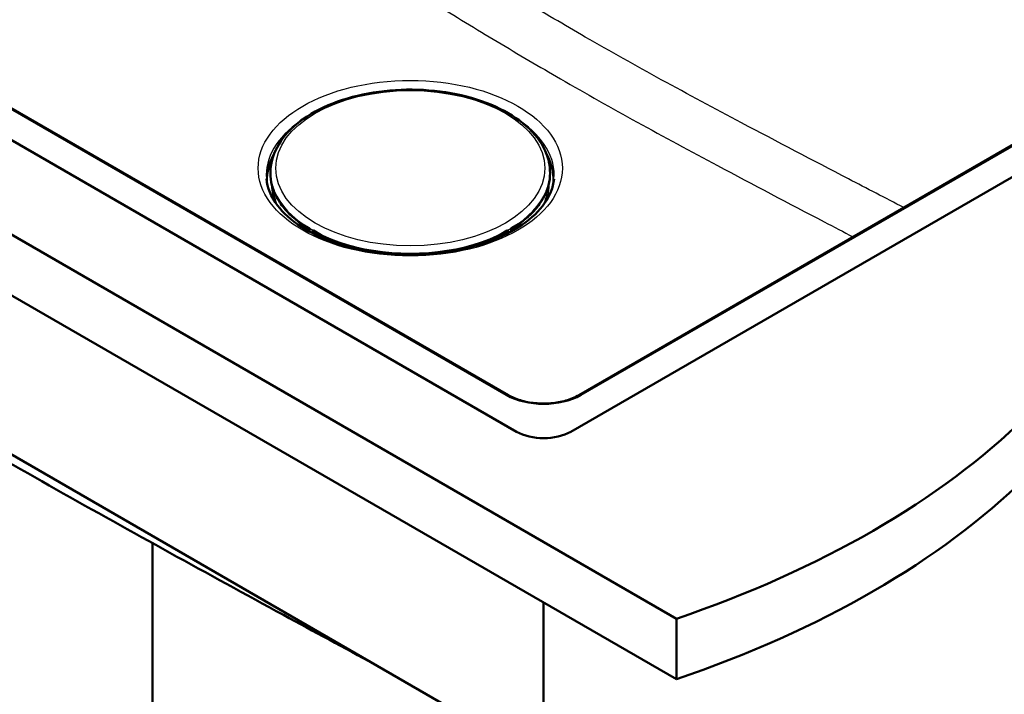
# Model space of a CAD drawing. Header units: millimetres. Extents: x 100 to 2000, y 93 to 2870.
# Tile 5 of 8: x 1158 to 1557, y 1318 to 1591. Entities that reach past the tile are written whole.
import ezdxf

# ---------------------------------------------------------------- set-up
doc = ezdxf.new("R2010")
doc.units = ezdxf.units.MM
doc.header["$LTSCALE"] = 10
doc.layers.add('Visible Edges(ISO)', color=7, linetype='Continuous', lineweight=50)
doc.layers.add('Visible Tangent Edges(ISO)', color=7, linetype='Continuous', lineweight=25)

msp = doc.modelspace()

# ---------------------------------------------------------------- linework, layer by layer
at = {"layer": 'Visible Edges(ISO)'}
for p, q in [((717.24, 1756.39), (1424.35, 1348.14)), ((1424.35, 1323.65), (717.24, 1731.89)), ((1359.65, 1423.87), (848.41, 1719.03)), ((1356.21, 1438.71), (875.44, 1716.28)), ((818.36, 1609.01), (1357.17, 1297.93)), ((1666.53, 1588.4), (1381.57, 1423.87)), ((1639.5, 1585.65), (1385, 1438.71)), ((1272.26, 1549.82), (1272.26, 1549.81)), ((1273.8, 1550.9), (1272.48, 1550.14)), ((1360.69, 1550.14), (1359.37, 1550.9)), ((1360.9, 1549.81), (1360.9, 1549.82)), ((1260.02, 1530.11), (1260, 1529.79)), ((1373.15, 1530.11), (1373.17, 1529.79)), ((1272.26, 1507.86), (1272.23, 1507.04)), ((1275.67, 1506.29), (1272.58, 1508.08)), ((1360.59, 1508.08), (1357.5, 1506.29)), ((1360.94, 1507.04), (1360.9, 1507.86)), ((1275.72, 1504.95), (1275.77, 1506.11)), ((1276.93, 1505.07), (1276.89, 1504.33)), ((1277.18, 1505.32), (1277.04, 1505.24)), ((1280.46, 1503.52), (1277.37, 1505.31)), ((1280.53, 1502.59), (1280.56, 1503.34)), ((1280.6, 1503.28), (1281.17, 1502.95)), ((1351.99, 1502.95), (1352.56, 1503.28)), ((1352.6, 1503.34), (1352.64, 1502.59)), ((1355.8, 1505.31), (1352.7, 1503.52)), ((1355.99, 1505.32), (1356.13, 1505.24)), ((1356.27, 1504.33), (1356.24, 1505.07)), ((1357.4, 1506.11), (1357.45, 1504.95)), ((1280.7, 1502.51), (1281.35, 1502.85)), ((1281.49, 1502.17), (1281.52, 1502.87)), ((1351.65, 1502.87), (1351.68, 1502.17)), ((1351.81, 1502.85), (1352.47, 1502.51)), ((1303.08, 1496.53), (1303.28, 1496.76)), ((1303.59, 1496.71), (1303.38, 1496.47)), ((1306.31, 1496.38), (1306.07, 1496.12)), ((1327.26, 1496.13), (1327.02, 1496.4)), ((1329.94, 1496.5), (1329.73, 1496.73)), ((1330.05, 1496.78), (1330.23, 1496.58)), ((1212.21, 1378.73), (1212.21, 1311.4)), ((1370.61, 1354.67), (1370.61, 749.65)), ((1424.35, 1348.14), (1424.35, 1323.65))]:
    msp.add_line(p, q, dxfattribs=at)
for centre, start, end in [((1272.48, 1507.91), 60, 153.6215), ((1360.69, 1507.91), 26.3785, 120), ((1275.57, 1506.12), 357.4676, 60), ((1277.13, 1505.07), 117.3315, 177.4676), ((1277.27, 1505.14), 60, 117.3315), ((1280.36, 1503.35), 357.4676, 60), ((1352.8, 1503.35), 120, 182.5324), ((1355.9, 1505.14), 62.6685, 120), ((1356.04, 1505.07), 2.5324, 62.6685), ((1357.6, 1506.12), 120, 182.5324)]:
    msp.add_arc(centre, 0.2, start, end, dxfattribs=at)
for centre, major_axis, ratio, start_param, end_param in [((1280.59, 1502.95), (0.184, -0.355), 0.606775, 2.383782, 2.534286), ((1352.58, 1502.95), (0.184, 0.355), 0.606775, 0.607306, 0.757811), ((1281.32, 1503.03), (-0.2, 0.009), 0.546343, 0.810243, 2.023847), ((1280.93, 1503.09), (0.599, -0.027), 0.546343, 5.522632, 5.751754), ((1352.24, 1503.09), (0.599, 0.027), 0.546343, 3.673024, 3.902146), ((1351.85, 1503.03), (-0.2, -0.009), 0.546343, 1.117745, 2.33135), ((1312.67, 1495.48), (-1.5, 0), 0.57735, 5.678016, 6.011004), ((1312.67, 1495.08), (-1.5, 0), 0.57735, 4.879149, 5.48346), ((1312.67, 1495.08), (-1.5, 0), 0.57735, 3.812404, 4.410696), ((1312.67, 1495.48), (1.5, 0), 0.57735, 0.14175, 0.468574), ((1320.65, 1495.5), (-1.5, 0), 0.57735, 5.827573, 6.153443), ((1320.65, 1495.09), (-1.5, 0), 0.57735, 5.052194, 5.627276), ((1320.65, 1495.09), (-1.5, 0), 0.57735, 3.931474, 4.512812), ((1320.65, 1495.5), (1.5, 0), 0.57735, 0.265292, 0.597568), ((1221.2, 1547.08), (400, 0), 0.57735, 5.245107, 5.750467), ((1370.61, 1430.2), (-15.5, 0), 0.57735, 0.785398, 2.356194), ((1221.2, 1522.58), (-400, 0), 0.57735, 2.103514, 2.608875)]:
    msp.add_ellipse(centre, major_axis=major_axis, ratio=ratio, start_param=start_param, end_param=end_param, dxfattribs=at)
for points, knots in [([(1260.02, 1530.11), (1260.24, 1533.6), (1261.38, 1537.05), (1265.35, 1543.64), (1268.27, 1546.77), (1275.64, 1552.39), (1280.16, 1554.85), (1290.26, 1558.82), (1295.85, 1560.31), (1307.53, 1562.18), (1313.61, 1562.56), (1325.66, 1562.18), (1331.63, 1561.42), (1342.88, 1558.82), (1348.16, 1556.99), (1357.51, 1552.39), (1361.58, 1549.63), (1368.01, 1543.41), (1370.4, 1539.96), (1372.56, 1534.28), (1373.02, 1532.2), (1373.15, 1530.11)], [3.964057, 3.964057, 3.964057, 3.964057, 4.261716, 4.261716, 4.575412, 4.575412, 4.901008, 4.901008, 5.227362, 5.227362, 5.55263, 5.55263, 5.877567, 5.877567, 6.203155, 6.203155, 6.529763, 6.529763, 6.853081, 6.853081, 7.031517, 7.031517, 7.031517, 7.031517]), ([(1272.26, 1549.82), (1272.26, 1549.85), (1272.27, 1549.87), (1272.29, 1549.93), (1272.3, 1549.95), (1272.33, 1550), (1272.34, 1550.02), (1272.38, 1550.06), (1272.4, 1550.08), (1272.44, 1550.11), (1272.46, 1550.13), (1272.48, 1550.14)], [2.3837817, 2.3837817, 2.3837817, 2.3837817, 2.5353439, 2.5353439, 2.6869061, 2.6869061, 2.8384683, 2.8384683, 2.9900305, 2.9900305, 3.1415927, 3.1415927, 3.1415927, 3.1415927]), ([(1360.69, 1550.14), (1360.71, 1550.13), (1360.73, 1550.11), (1360.77, 1550.08), (1360.79, 1550.06), (1360.83, 1550.02), (1360.84, 1550), (1360.87, 1549.95), (1360.88, 1549.93), (1360.9, 1549.87), (1360.9, 1549.85), (1360.9, 1549.82)], [3.1415927, 3.1415927, 3.1415927, 3.1415927, 3.2931548, 3.2931548, 3.444717, 3.444717, 3.5962792, 3.5962792, 3.7478414, 3.7478414, 3.8994036, 3.8994036, 3.8994036, 3.8994036]), ([(1302.15, 1329.69), (1289.85, 1336.32), (1277.53, 1342.98), (1234.59, 1366.32), (1203.92, 1383.2), (1142.45, 1417.85), (1111.65, 1435.63), (1050.05, 1472.04), (1019.25, 1490.65), (976.07, 1517.03), (963.68, 1524.63), (951.29, 1532.26)], [7.774683, 7.774683, 7.774683, 7.774683, 13.007677, 13.007677, 26.015354, 26.015354, 39.023031, 39.023031, 52.030708, 52.030708, 57.266525, 57.266525, 57.266525, 57.266525]), ([(1260, 1529.79), (1259.89, 1528.17), (1260, 1526.54), (1260.62, 1523.31), (1261.15, 1521.71), (1262.59, 1518.57), (1263.52, 1517.03), (1265.75, 1514.05), (1267.06, 1512.61), (1269.72, 1510.15), (1271.01, 1509.1), (1272.41, 1508.09)], [2.3191281, 2.3191281, 2.3191281, 2.3191281, 2.4677515, 2.4677515, 2.616375, 2.616375, 2.7649984, 2.7649984, 2.9136218, 2.9136218, 3.0315239, 3.0315239, 3.0315239, 3.0315239]), ([(1360.76, 1508.09), (1362.15, 1509.1), (1363.44, 1510.15), (1366.11, 1512.61), (1367.41, 1514.05), (1369.65, 1517.03), (1370.57, 1518.57), (1372.02, 1521.71), (1372.54, 1523.31), (1373.17, 1526.54), (1373.27, 1528.17), (1373.17, 1529.79)], [4.8224577, 4.8224577, 4.8224577, 4.8224577, 4.9403598, 4.9403598, 5.0889832, 5.0889832, 5.2376067, 5.2376067, 5.3862301, 5.3862301, 5.5348535, 5.5348535, 5.5348535, 5.5348535]), ([(1258.37, 1526.28), (1258.68, 1522.69), (1260.12, 1519.06), (1265.14, 1512.45), (1268.44, 1509.47), (1276.55, 1504.27), (1281.3, 1502.03), (1291.86, 1498.47), (1297.68, 1497.16), (1309.79, 1495.61), (1316.08, 1495.39), (1328.48, 1496.08), (1334.58, 1496.99), (1345.93, 1499.82), (1351.18, 1501.74), (1360.27, 1506.35), (1364.13, 1509.03), (1370.14, 1514.81), (1372.27, 1517.9), (1374.22, 1522.76), (1374.65, 1524.52), (1374.8, 1526.28)], [2.40566, 2.40566, 2.40566, 2.40566, 2.769087, 2.769087, 3.088984, 3.088984, 3.398876, 3.398876, 3.709901, 3.709901, 4.022467, 4.022467, 4.335307, 4.335307, 4.64704, 4.64704, 4.957011, 4.957011, 5.270005, 5.270005, 5.448321, 5.448321, 5.448321, 5.448321]), ([(1272.26, 1507.86), (1272.26, 1507.87), (1272.26, 1507.88), (1272.27, 1507.9), (1272.27, 1507.91), (1272.27, 1507.93), (1272.27, 1507.94), (1272.28, 1507.95), (1272.28, 1507.96), (1272.29, 1507.98), (1272.29, 1507.99), (1272.3, 1507.99)], [0.8102426, 0.8102426, 0.8102426, 0.8102426, 0.8576336, 0.8576336, 0.9050246, 0.9050246, 0.9524156, 0.9524156, 0.9998066, 0.9998066, 1.0471976, 1.0471976, 1.0471976, 1.0471976]), ([(1360.87, 1507.99), (1360.87, 1507.99), (1360.88, 1507.98), (1360.88, 1507.96), (1360.89, 1507.95), (1360.89, 1507.94), (1360.89, 1507.93), (1360.9, 1507.91), (1360.9, 1507.9), (1360.9, 1507.88), (1360.9, 1507.87), (1360.9, 1507.86)], [5.2359878, 5.2359878, 5.2359878, 5.2359878, 5.2833788, 5.2833788, 5.3307698, 5.3307698, 5.3781607, 5.3781607, 5.4255517, 5.4255517, 5.4729427, 5.4729427, 5.4729427, 5.4729427]), ([(1280.56, 1503.31), (1284.44, 1501.47), (1288.74, 1499.92), (1298.18, 1497.46), (1303.35, 1496.6), (1313.89, 1495.73), (1319.27, 1495.73), (1329.82, 1496.6), (1334.99, 1497.46), (1344.42, 1499.92), (1348.73, 1501.47), (1352.6, 1503.31)], [3.237049, 3.237049, 3.237049, 3.237049, 3.50336, 3.50336, 3.785781, 3.785781, 4.068201, 4.068201, 4.350621, 4.350621, 4.616933, 4.616933, 4.616933, 4.616933]), ([(1304.32, 1496.31), (1302.45, 1496.61), (1300.63, 1496.99), (1298.47, 1497.52), (1298.09, 1497.61), (1297.71, 1497.71)], [2.6300893, 2.6300893, 2.6300893, 2.6300893, 2.7581067, 2.7581067, 2.7855928, 2.7855928, 2.7855928, 2.7855928]), ([(1356.21, 1438.71), (1356.94, 1438.29), (1357.72, 1437.9), (1359.4, 1437.2), (1360.29, 1436.88), (1362.15, 1436.32), (1363.12, 1436.08), (1365.13, 1435.7), (1366.16, 1435.55), (1368.25, 1435.35), (1369.31, 1435.29), (1371.43, 1435.28), (1372.49, 1435.32), (1374.59, 1435.49), (1375.63, 1435.63), (1377.65, 1435.99), (1378.63, 1436.21), (1380.52, 1436.75), (1381.43, 1437.05), (1383.26, 1437.79), (1384.17, 1438.23), (1385, 1438.71)], [-0.7816, -0.7816, -0.7816, -0.7816, -0.627891, -0.627891, -0.474135, -0.474135, -0.320152, -0.320152, -0.165946, -0.165946, -0.011594, -0.011594, 0.14281, 0.14281, 0.297175, 0.297175, 0.451409, 0.451409, 0.605428, 0.605428, 0.7816, 0.7816, 0.7816, 0.7816])]:
    msp.add_open_spline(points, degree=3, knots=knots, dxfattribs=at)
for points in [[(1298.21, 1497.58), (1298.11, 1497.61), (1298.01, 1497.64), (1297.91, 1497.67)], [(1303.07, 1496.53), (1303.07, 1496.53), (1303.08, 1496.53), (1303.08, 1496.53)], [(1335.46, 1497.71), (1333.32, 1497.15), (1331.11, 1496.68), (1328.85, 1496.31)], [(1329.93, 1496.5), (1329.92, 1496.5), (1329.91, 1496.49), (1329.9, 1496.49)], [(1330.23, 1496.58), (1330.24, 1496.57), (1330.25, 1496.56), (1330.25, 1496.55)], [(1335.26, 1497.67), (1335.16, 1497.64), (1335.06, 1497.61), (1334.96, 1497.58)]]:
    msp.add_open_spline(points, degree=3, dxfattribs=at)
at = {"layer": 'Visible Tangent Edges(ISO)'}
for p, q in [((874.69, 1716.21), (1355.46, 1438.64)), ((1385.75, 1438.64), (1640.25, 1585.57)), ((1272.59, 1550.13), (1273.15, 1550.45)), ((1360.02, 1550.45), (1360.58, 1550.13)), ((1272.41, 1506.93), (1272.44, 1507.62)), ((1272.44, 1507.62), (1275.29, 1505.97)), ((1272.48, 1508.07), (1275.58, 1506.29)), ((1275.44, 1506.21), (1272.59, 1507.86)), ((1357.59, 1506.29), (1360.68, 1508.07)), ((1360.58, 1507.86), (1357.73, 1506.21)), ((1357.88, 1505.97), (1360.73, 1507.62)), ((1360.73, 1507.62), (1360.76, 1506.93)), ((1275.29, 1505.97), (1275.26, 1505.21)), ((1275.58, 1506.29), (1275.44, 1506.21)), ((1275.53, 1505.06), (1275.57, 1505.96)), ((1275.57, 1505.96), (1275.71, 1506.04)), ((1275.71, 1506.04), (1275.67, 1504.98)), ((1276.96, 1504.3), (1276.99, 1504.99)), ((1276.99, 1504.99), (1279.84, 1503.35)), ((1277.13, 1505.23), (1277.28, 1505.31)), ((1279.98, 1503.59), (1277.13, 1505.23)), ((1277.28, 1505.31), (1280.37, 1503.52)), ((1279.84, 1503.35), (1279.82, 1502.91)), ((1280.42, 1503.24), (1280.39, 1502.65)), ((1280.6, 1503.28), (1280.56, 1503.26)), ((1352.56, 1503.28), (1352.61, 1503.26)), ((1352.78, 1502.65), (1352.75, 1503.24)), ((1352.8, 1503.52), (1355.89, 1505.31)), ((1356.03, 1505.23), (1353.18, 1503.59)), ((1353.33, 1503.35), (1356.18, 1504.99)), ((1353.35, 1502.91), (1353.33, 1503.35)), ((1355.89, 1505.31), (1356.03, 1505.23)), ((1356.18, 1504.99), (1356.21, 1504.3)), ((1357.5, 1504.98), (1357.45, 1506.04)), ((1357.45, 1506.04), (1357.6, 1505.96)), ((1357.73, 1506.21), (1357.59, 1506.29)), ((1357.6, 1505.96), (1357.64, 1505.06)), ((1357.91, 1505.21), (1357.88, 1505.97)), ((1281.18, 1503.03), (1281.17, 1502.95)), ((1281.35, 1502.85), (1281.33, 1502.24)), ((1351.84, 1502.24), (1351.81, 1502.85)), ((1351.99, 1502.95), (1351.99, 1503.03))]:
    msp.add_line(p, q, dxfattribs=at)
for major_axis in [(-61.59, 0), (-54.48, 0)]:
    msp.add_ellipse((1316.58, 1530.6), major_axis=major_axis, ratio=0.57735, dxfattribs=at)
for centre, major_axis, ratio, start_param, end_param in [((1316.58, 1527.94), (-58.28, 0), 0.57735, 5.580913, 6.332651), ((1272.86, 1549.79), (-0.599, 0.028), 0.606775, 0, 0.02248), ((1272.87, 1549.95), (-0.4, 0.019), 0.606775, 5.525374, 6.300434), ((1272.58, 1549.97), (-0.1, 0.173), 0.57735, 5.445427, 6.283185), ((1360.59, 1549.97), (0.1, 0.173), 0.57735, 0, 0.837758), ((1360.3, 1549.95), (0.4, 0.019), 0.606775, 6.265936, 7.040996), ((1360.3, 1549.79), (0.599, 0.028), 0.606775, 6.260706, 6.283185), ((1316.58, 1527.94), (58.28, 0), 0.57735, 6.233719, 6.985458), ((1316.58, 1526.23), (-58.14, 0), 0.57735, 5.931697, 6.306394), ((1316.58, 1526.23), (58.14, 0), 0.57735, 6.259977, 6.634674), ((1316.58, 1525.77), (-57.91, 0), 0.57735, 6.00256, 6.34402), ((1316.58, 1525.77), (57.91, 0), 0.57735, 6.222351, 6.563811), ((1316.58, 1528.9), (-56.61, 0), 0.57735, 6.246119, 9.461844), ((1316.58, 1528.58), (-56.63, 0), 0.57735, 6.246119, 6.960071), ((1316.58, 1528.58), (56.63, 0), 0.57735, 5.6063, 6.320252), ((1316.58, 1524.12), (-56.25, 0), 0.57735, 6.26398, 6.497818), ((1316.58, 1524.12), (56.25, 0), 0.57735, 6.068552, 6.30239), ((1316.58, 1523.85), (-55.73, 0), 0.57735, 0.036777, 0.255423), ((1316.58, 1523.85), (55.73, 0), 0.57735, 6.027763, 6.246408), ((1272.86, 1507.84), (-0.599, 0.027), 0.546343, 0, 0.810243), ((1272.48, 1507.91), (-0.179, 0.089), 0.814158, 5.057829, 6.283185), ((1272.58, 1507.69), (-0.1, -0.173), 0.57735, 3.874631, 5.445427), ((1272.87, 1508), (-0.4, 0.018), 0.546343, 6.04623, 7.093428), ((1272.48, 1507.91), (0.1, 0.173), 0.57735, 0, 0.733038), ((1360.3, 1508), (0.4, 0.018), 0.546343, 5.472943, 6.52014), ((1360.59, 1507.69), (0.1, -0.173), 0.57735, 0.837758, 2.408554), ((1360.69, 1507.91), (-0.1, 0.173), 0.57735, 5.550147, 6.283185), ((1360.69, 1507.91), (0.179, 0.089), 0.814158, 0, 1.225356), ((1360.3, 1507.84), (0.599, 0.027), 0.546343, 5.472943, 6.283185), ((1275.43, 1506.05), (-0.1, -0.173), 0.57735, 3.874631, 5.445427), ((1275.43, 1506.05), (0.2, -0.009), 0.546343, 3.951835, 5.522632), ((1275.43, 1506.05), (-0.092, 0.178), 0.606775, 3.954578, 5.525374), ((1275.57, 1506.12), (0.1, 0.173), 0.57735, 0, 0.733038), ((1275.57, 1506.12), (-0.092, 0.178), 0.606775, 3.954578, 5.525374), ((1275.57, 1506.12), (0.2, -0.009), 0.546343, 5.522632, 6.283185), ((1277.13, 1505.07), (-0.2, 0.009), 0.546343, 0, 0.810243), ((1277.13, 1505.07), (0.1, 0.173), 0.57735, 0.733038, 2.303835), ((1277.13, 1505.07), (-0.092, 0.178), 0.606775, 5.525374, 6.283185), ((1277.27, 1505.14), (-0.092, 0.178), 0.606775, 5.525374, 6.283185), ((1277.27, 1505.14), (0.1, 0.173), 0.57735, 0, 0.733038), ((1279.98, 1503.42), (-0.1, -0.173), 0.57735, 3.874631, 5.445427), ((1280.26, 1503.57), (0.599, -0.027), 0.546343, 3.951835, 4.999033), ((1280.27, 1503.73), (-0.4, 0.018), 0.546343, 0.810243, 1.85744), ((1280.36, 1503.35), (0.1, 0.173), 0.57735, 0, 0.733038), ((1280.36, 1503.35), (-0.023, 0.199), 0.236808, 4.115179, 5.685975), ((1280.36, 1503.35), (0.2, -0.009), 0.546343, 4.999033, 6.283185), ((1316.58, 1528.58), (-56.63, 0), 0.57735, 0.881357, 2.260235), ((1352.8, 1503.35), (-0.2, -0.009), 0.546343, 0, 1.284153), ((1352.8, 1503.35), (-0.1, 0.173), 0.57735, 5.550147, 6.283185), ((1352.8, 1503.35), (-0.023, -0.199), 0.236808, 3.738803, 5.309599), ((1352.91, 1503.57), (0.599, 0.027), 0.546343, 4.425745, 5.472943), ((1352.9, 1503.73), (-0.4, -0.018), 0.546343, 1.284153, 2.33135), ((1353.19, 1503.42), (0.1, -0.173), 0.57735, 0.837758, 2.408554), ((1355.9, 1505.14), (-0.1, 0.173), 0.57735, 5.550147, 6.283185), ((1355.9, 1505.14), (0.092, 0.178), 0.606775, 0, 0.757811), ((1356.04, 1505.07), (0.092, 0.178), 0.606775, 0, 0.757811), ((1356.04, 1505.07), (0.1, -0.173), 0.57735, 0.837758, 2.408554), ((1356.04, 1505.07), (0.2, 0.009), 0.546343, 5.472943, 6.283185), ((1357.6, 1506.12), (-0.2, -0.009), 0.546343, 0, 0.760554), ((1357.6, 1506.12), (-0.092, -0.178), 0.606775, 3.899404, 5.4702), ((1357.6, 1506.12), (-0.1, 0.173), 0.57735, 5.550147, 6.283185), ((1357.74, 1506.05), (-0.092, -0.178), 0.606775, 3.899404, 5.4702), ((1357.74, 1506.05), (0.2, 0.009), 0.546343, 3.902146, 5.472943), ((1357.74, 1506.05), (-0.1, 0.173), 0.57735, 3.979351, 5.550147), ((1316.58, 1521.65), (45.69, 0), 0.57735, 4.254204, 4.403738), ((1316.58, 1510.03), (-27, 0), 0.57735, 0.993777, 1.046998), ((1316.58, 1507.75), (-23.5, 0), 0.57735, 0.97595, 0.986475), ((1316.58, 1508.25), (-23.5, 0), 0.57735, 1.034778, 1.10673), ((1316.58, 1508.41), (-23.32, 0), 0.57735, 1.099305, 1.112607), ((1316.58, 1508.41), (-23.32, 0), 0.57735, 2.035684, 2.042288), ((1316.58, 1508.25), (-23.5, 0), 0.57735, 2.041233, 2.106815), ((1316.58, 1507.75), (-23.5, 0), 0.57735, 2.155118, 2.172445), ((1316.58, 1510.03), (-27, 0), 0.57735, 2.100644, 2.147815), ((1316.58, 1521.65), (45.69, 0), 0.57735, 5.02104, 5.170574), ((1355.46, 1437.41), (0.75, 1.3), 0.57735, 0, 0.785398), ((1370.61, 1447.52), (21.5, 0), 0.581753, 3.930789, 5.493989), ((1385.75, 1437.41), (-0.75, 1.3), 0.57735, 5.497787, 6.283185)]:
    msp.add_ellipse(centre, major_axis=major_axis, ratio=ratio, start_param=start_param, end_param=end_param, dxfattribs=at)
for points, knots in [([(1516.48, 1514.62), (1509, 1518.5), (1501.52, 1522.38), (1479.62, 1533.77), (1465.2, 1541.31), (1439.94, 1554.69), (1429.09, 1560.5), (1407.98, 1572.05), (1397.71, 1577.8), (1378.98, 1588.62), (1370.51, 1593.63), (1353.6, 1603.83), (1345.15, 1609.01), (1321.01, 1623.98), (1305.33, 1633.87), (1275.88, 1652.54), (1262.11, 1661.3), (1228.99, 1682.43), (1209.65, 1694.81), (1179.68, 1714.01), (1169.05, 1720.82), (1158.42, 1727.64)], [-50.740884, -50.740884, -50.740884, -50.740884, -47.577055, -47.577055, -41.47574, -41.47574, -36.886509, -36.886509, -32.534723, -32.534723, -28.939338, -28.939338, -25.343952, -25.343952, -18.660477, -18.660477, -12.787686, -12.787686, -4.53549, -4.53549, 0, 0, 0, 0]), ([(1147.46, 1710.77), (1158.1, 1703.95), (1168.74, 1697.14), (1198.74, 1677.95), (1218.1, 1665.58), (1251.28, 1644.47), (1265.08, 1635.71), (1294.63, 1617.06), (1310.39, 1607.18), (1334.71, 1592.2), (1343.24, 1587), (1360.33, 1576.76), (1368.89, 1571.72), (1387.79, 1560.8), (1398.13, 1554.99), (1419.31, 1543.31), (1430.16, 1537.46), (1455.41, 1523.98), (1469.82, 1516.41), (1488.14, 1506.84), (1492.05, 1504.81), (1495.96, 1502.77)], [0, 0, 0, 0, 4.53549, 4.53549, 12.787686, 12.787686, 18.660477, 18.660477, 25.343952, 25.343952, 28.939338, 28.939338, 32.534723, 32.534723, 36.886509, 36.886509, 41.47574, 41.47574, 47.577055, 47.577055, 49.23111, 49.23111, 49.23111, 49.23111])]:
    msp.add_open_spline(points, degree=3, knots=knots, dxfattribs=at)

doc.saveas('drawing.dxf')
